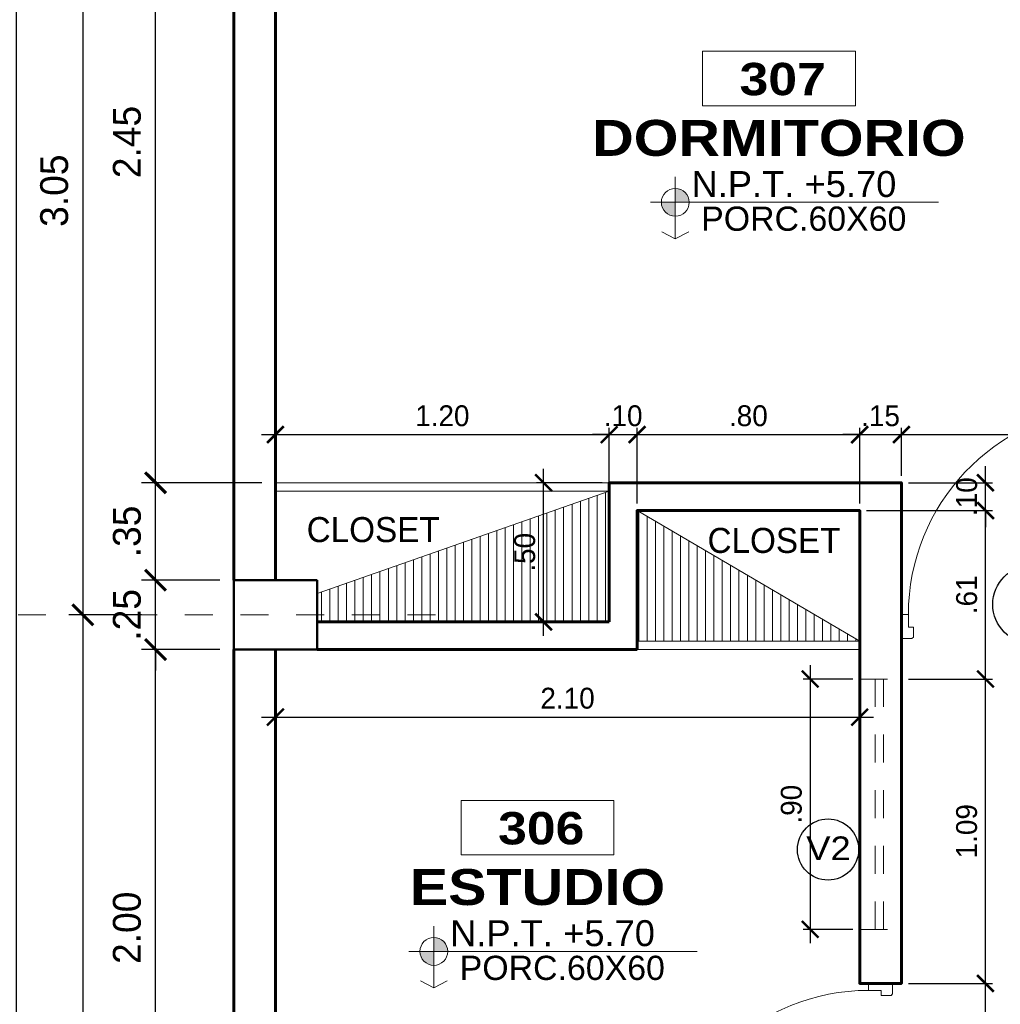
# Model space of a CAD drawing. Header units: metres. Extents: x -13 to 533, y -25 to 219.
# Tile 51 of 99: x 46.27 to 49.79, y 8.22 to 11.76. Entities that reach past the tile are written whole.
import ezdxf
from ezdxf.enums import TextEntityAlignment as Align

# ---------------------------------------------------------------- set-up
doc = ezdxf.new("R2010")
doc.units = ezdxf.units.M
doc.linetypes.add('DASHDOT', pattern=[1, 0.5, -0.25, 0, -0.25])
doc.linetypes.add('HIDDEN', pattern=[0.375, 0.25, -0.125])
for name, color, linetype, lineweight in [('COLUMNAS', 5, 'Continuous', 80), ('COTAS', 4, 'Continuous', 13), ('EJES', 251, 'Continuous', 20), ('NPT', 255, 'Continuous', 13), ('Pluma 0.2', 252, 'Continuous', 20), ('PLUMA 0.8', 1, 'Continuous', 60), ('TEXTO', 14, 'Continuous', 40), ('Textos', 7, 'Continuous', 0), ('VANOS', 254, 'Continuous', 20)]:
    doc.layers.add(name, color=color, linetype=linetype, lineweight=lineweight)
doc.layers.add('PLUMA 0.05', color=7, linetype='Continuous', lineweight=5, true_color=0x9c9c9c)
doc.styles.add('ARIAL', font='arial.ttf', dxfattribs={"width": 0.95})
doc.styles.add('ARIAL BLACK', font='txt', dxfattribs={"height": 0.1})
doc.styles.add('STYLE1', font='arial.ttf', dxfattribs={"height": 0.3})
doc.styles.add('TEXTOCENT', font='GOTHIC.TTF')
doc.dimstyles.new('PLANTA50', dxfattribs={"dimscale": 0.5, "dimtxt": 0.2, "dimasz": 0.15, "dimexe": 0.1, "dimexo": 0.1, "dimgap": 0.1, "dimtad": 2, "dimzin": 7, "dimdsep": 46, "dimtxsty": 'TEXTOCENT', "dimblk": 'ARCHTICK', "dimcen": 0.2, "dimdle": 0.1, "dimclrd": 8, "dimclre": 8, "dimclrt": 256, "dimaunit": 1, "dimadec": 0, "dimazin": 0, "dimtfac": 1, "dimtix": 1, "dimtmove": 2, "dimatfit": 3, "dimldrblk": 'ARCHTICK', "dimfxl": 1, "dimtolj": 1, "dimtzin": 0, "dimarcsym": 0})
pattern_1 = [(90, (-313.127206, -84.78346), (-0.03, 2e-17), [])]

# ---------------------------------------------------------------- blocks, each defined once
blk = doc.blocks.new('A$C387263C3')
at = {"layer": 'PLUMA 0.05', "lineweight": 9}
blk.add_arc((0.0378, 0.108), 0.9309, 0, 86.6744, dxfattribs=at)
at = {"layer": 'Pluma 0.2', "lineweight": 9}
for p, q in [((0.0216, 1.018), (0.0123, 1.0203)), ((0.0216, 1.018), (0.0123, 1.0203)), ((0.0216, 0.9835), (0.0216, 1.018)), ((0.0216, 0.9835), (0.0216, 1.018)), ((0.0334, 1.027), (0.0378, 1.027)), ((0.0334, 1.027), (0.0378, 1.027)), ((0.0918, 1.0373), (0.0378, 1.0373)), ((0.0378, 1.0373), (0.0918, 1.0373)), ((0.0378, 0.9705), (0.0378, 1.0373)), ((0.0918, 1.0373), (0.0378, 1.0373)), ((0.0378, 1.0373), (0.0918, 1.0373)), ((0.0378, 0.9705), (0.0378, 1.0373)), ((0.0918, 0.9362), (0.0918, 1.0373)), ((0.0918, 0.9362), (0.0918, 1.0373)), ((0.0962, 1.027), (0.0918, 1.027)), ((0.0962, 1.027), (0.0918, 1.027)), ((0.108, 1.018), (0.1192, 1.0203)), ((0.108, 1.018), (0.1192, 1.0203)), ((0.108, 0.9835), (0.108, 1.018)), ((0.108, 0.9835), (0.108, 1.018)), ((0.0005, 0.997), (0.0005, 1.0044)), ((0.0005, 1.0044), (0.0035, 1.0044)), ((0.0005, 0.997), (0.0005, 1.0044)), ((0.0005, 1.0044), (0.0035, 1.0044)), ((0.0035, 0.997), (0.0005, 0.997)), ((0.0035, 0.997), (0.0005, 0.997)), ((0.0035, 0.9893), (0.0035, 1.0121)), ((0.0035, 0.9893), (0.0035, 1.0121)), ((0.0035, 1.0044), (0.0035, 0.997)), ((0.0035, 1.0044), (0.0035, 0.997)), ((0.0216, 0.9835), (0.0123, 0.9812)), ((0.0216, 0.9835), (0.0123, 0.9812)), ((0.0216, 1.0109), (0.0277, 1.0109)), ((0.0216, 1.0109), (0.0277, 1.0109)), ((0.0216, 0.9906), (0.0277, 0.9906)), ((0.0216, 0.9906), (0.0277, 0.9906)), ((0.0277, 0.9906), (0.0277, 1.0109)), ((0.0277, 0.9906), (0.0277, 1.0109)), ((0.0334, 0.9744), (0.0378, 0.9744)), ((0.0334, 0.9744), (0.0378, 0.9744)), ((0.0962, 0.9744), (0.0918, 0.9744)), ((0.0962, 0.9744), (0.0918, 0.9744)), ((0.108, 1.0109), (0.1019, 1.0109)), ((0.1019, 0.9906), (0.1019, 1.0109)), ((0.108, 1.0109), (0.1019, 1.0109)), ((0.1019, 0.9906), (0.1019, 1.0109)), ((0.108, 0.9906), (0.1019, 0.9906)), ((0.108, 0.9906), (0.1019, 0.9906)), ((0.108, 0.9835), (0.1192, 0.9812)), ((0.108, 0.9835), (0.1192, 0.9812)), ((0.128, 0.9893), (0.128, 1.0121)), ((0.128, 0.9893), (0.128, 1.0121)), ((0.0706, 0.9705), (0.0378, 0.9705)), ((0.0706, 0.9705), (0.0378, 0.9705)), ((0.0447, 0.9683), (0.0378, 0.9683)), ((0.0447, 0.9683), (0.0378, 0.9683)), ((0.0447, 0.9614), (0.0447, 0.9683)), ((0.0447, 0.9614), (0.0447, 0.9683)), ((0.0468, 0.9683), (0.0684, 0.9683)), ((0.0684, 0.9683), (0.0468, 0.9683)), ((0.0468, 0.5394), (0.0468, 0.9683)), ((0.0468, 0.514), (0.0468, 0.9683)), ((0.0468, 0.9683), (0.0684, 0.9683)), ((0.0684, 0.9683), (0.0468, 0.9683)), ((0.0468, 0.5394), (0.0468, 0.9683)), ((0.0468, 0.514), (0.0468, 0.9683)), ((0.0684, 0.9293), (0.0676, 0.9285)), ((0.0684, 0.9293), (0.0676, 0.9285)), ((0.0684, 0.9276), (0.0676, 0.9285)), ((0.0684, 0.9276), (0.0676, 0.9285)), ((0.0684, 0.9293), (0.0684, 0.9683)), ((0.0684, 0.9293), (0.0684, 0.9683)), ((0.0706, 0.9293), (0.0706, 0.9705)), ((0.0706, 0.9293), (0.0706, 0.9705)), ((0.0849, 0.9293), (0.0706, 0.9293)), ((0.0849, 0.9293), (0.0706, 0.9293)), ((0.0754, 0.2225), (0.0754, 0.9293)), ((0.0754, 0.2225), (0.0754, 0.9293)), ((0.0818, 0.2225), (0.0818, 0.9293)), ((0.0818, 0.2225), (0.0818, 0.9293)), ((0.0849, 0.9293), (0.0918, 0.9362)), ((0.0849, 0.9293), (0.0918, 0.9362)), ((0.0882, 0.2193), (0.0882, 0.9325)), ((0.0882, 0.2193), (0.0882, 0.9325)), ((0.09, 0.2174), (0.09, 0.9344)), ((0.09, 0.2174), (0.09, 0.9344)), ((0.0918, 0.2156), (0.0918, 0.9362)), ((0.0918, 0.2156), (0.0918, 0.9362)), ((0.0684, 0.5394), (0.0684, 0.9276)), ((0.0684, 0.514), (0.0684, 0.9276)), ((0.0684, 0.5394), (0.0684, 0.9276)), ((0.0684, 0.514), (0.0684, 0.9276)), ((0.0468, 0.5394), (0.0468, 0.1835)), ((0.0468, 0.5394), (0.0468, 0.1835)), ((0.0684, 0.5394), (0.0684, 0.2242)), ((0.0684, 0.5394), (0.0684, 0.2242)), ((0.0468, 0.514), (0.0468, 0.1835)), ((0.0468, 0.514), (0.0468, 0.1835)), ((0.0684, 0.514), (0.0684, 0.2242)), ((0.0684, 0.514), (0.0684, 0.2242)), ((0.0684, 0.2242), (0.0676, 0.2233)), ((0.0684, 0.2242), (0.0676, 0.2233)), ((0.0684, 0.2225), (0.0676, 0.2233)), ((0.0684, 0.2225), (0.0676, 0.2233)), ((0.0684, 0.2225), (0.0684, 0.1835)), ((0.0684, 0.2225), (0.0684, 0.1835)), ((0.0706, 0.2225), (0.0706, 0.1813)), ((0.0849, 0.2225), (0.0706, 0.2225)), ((0.0706, 0.2225), (0.0706, 0.1813)), ((0.0849, 0.2225), (0.0706, 0.2225)), ((0.0849, 0.2225), (0.0918, 0.2156)), ((0.0849, 0.2225), (0.0918, 0.2156)), ((0.0447, 0.1835), (0.0378, 0.1835)), ((0.0447, 0.1835), (0.0378, 0.1835)), ((0.0378, 0.1813), (0.0378, 0.1145)), ((0.0706, 0.1813), (0.0378, 0.1813)), ((0.0378, 0.1813), (0.0378, 0.1145)), ((0.0706, 0.1813), (0.0378, 0.1813)), ((0.0447, 0.1904), (0.0447, 0.1835)), ((0.0447, 0.1904), (0.0447, 0.1835)), ((0.0468, 0.1835), (0.0684, 0.1835)), ((0.0684, 0.1835), (0.0468, 0.1835)), ((0.0468, 0.1835), (0.0684, 0.1835)), ((0.0684, 0.1835), (0.0468, 0.1835)), ((0.0918, 0.2156), (0.0918, 0.1145)), ((0.0918, 0.2156), (0.0918, 0.1145)), ((0, 0), (0, 0.108)), ((0, 0.108), (0.0313, 0.108)), ((0, 0), (0, 0.108)), ((0, 0.108), (0.0313, 0.108)), ((0.0313, 0.0518), (0.0313, 0.108)), ((0.0313, 0.0518), (0.0313, 0.108)), ((0.0335, 0.054), (0.0335, 0.108)), ((0.0335, 0.108), (0.0356, 0.108)), ((0.0335, 0.054), (0.0335, 0.108)), ((0.0335, 0.108), (0.0356, 0.108)), ((0.0356, 0.054), (0.0356, 0.108)), ((0.0356, 0.054), (0.0356, 0.108)), ((0.0918, 0.1145), (0.0378, 0.1145)), ((0.0378, 0.1145), (0.0918, 0.1145)), ((0.0918, 0.1145), (0.0378, 0.1145)), ((0.0378, 0.1145), (0.0918, 0.1145)), ((0.0378, 0.1102), (0.0378, 0.1123)), ((0.0918, 0.1123), (0.0378, 0.1123)), ((0.0378, 0.1102), (0.0378, 0.1123)), ((0.0918, 0.1123), (0.0378, 0.1123)), ((0.0378, 0.1102), (0.0918, 0.1102)), ((0.0378, 0.1102), (0.0918, 0.1102)), ((0.0918, 0.1123), (0.0918, 0.1102)), ((0.0918, 0.1123), (0.0918, 0.1102)), ((0.9687, 0.0518), (0.9687, 0.108)), ((1, 0.108), (0.9687, 0.108)), ((0.9687, 0.0518), (0.9687, 0.108)), ((1, 0.108), (0.9687, 0.108)), ((1, 0), (1, 0.108)), ((1, 0), (1, 0.108)), ((0.0313, 0.0518), (0.054, 0.0518)), ((0.0313, 0.0518), (0.054, 0.0518)), ((0.0356, 0.054), (0.0335, 0.054)), ((0.0356, 0.054), (0.0335, 0.054)), ((0.054, 0.0069), (0.054, 0.0518)), ((0.054, 0.0069), (0.054, 0.0518)), ((0.9687, 0.0518), (0.946, 0.0518)), ((0.946, 0.0069), (0.946, 0.0518)), ((0.9687, 0.0518), (0.946, 0.0518)), ((0.946, 0.0069), (0.946, 0.0518)), ((0, 0), (0.0471, 0)), ((0, 0), (0.0471, 0)), ((0.0471, 0), (0.054, 0.0069)), ((0.0471, 0), (0.054, 0.0069)), ((0.9529, 0), (0.946, 0.0069)), ((0.9529, 0), (0.946, 0.0069)), ((1, 0), (0.9529, 0)), ((1, 0), (0.9529, 0))]:
    blk.add_line(p, q, dxfattribs=at)
for centre, major_axis, ratio, start_param, end_param in [((0.0116, 1.0121), (0.00575, 0.00575), 1, 0.703792, 2.356194), ((0.0116, 1.0121), (0.00575, 0.00575), 1, 0.703792, 2.356194), ((0.0078, 1.0271), (0.0182, 0.0182), 1, -1.468973, -0.787147), ((0.0078, 1.0271), (0.0182, 0.0182), 1, -1.468973, -0.787147), ((0.1218, 1.0271), (0.0182, -0.0182), 1, 3.92874, 4.610566), ((0.1218, 1.0271), (0.0182, -0.0182), 1, 3.92874, 4.610566), ((0.1198, 1.0121), (0.00575, 0.00575), 1, -0.785398, 0.867005), ((0.1198, 1.0121), (0.00575, 0.00575), 1, -0.785398, 0.867005), ((0.0116, 0.9893), (0.00575, -0.00575), 1, 3.926991, 5.579394), ((0.0116, 0.9893), (0.00575, -0.00575), 1, 3.926991, 5.579394), ((0.0078, 0.9744), (0.0182, -0.0182), 1, 0.787147, 1.468973), ((0.0078, 0.9744), (0.0182, -0.0182), 1, 0.787147, 1.468973), ((0.1218, 0.9744), (0.0182, 0.0182), 1, 1.672619, 2.354445), ((0.1218, 0.9744), (0.0182, 0.0182), 1, 1.672619, 2.354445), ((0.1198, 0.9893), (0.00575, -0.00575), 1, 5.41618, 7.068584), ((0.1198, 0.9893), (0.00575, -0.00575), 1, 5.41618, 7.068584), ((0.0447, 0.9683), (0.00485, -0.00485), 1, 3.926991, 5.497787), ((0.0447, 0.9683), (0.00485, -0.00485), 1, 3.926991, 5.497787), ((0.0447, 0.1835), (0.00485, 0.00485), 1, 0.785398, 2.356194), ((0.0447, 0.1835), (0.00485, 0.00485), 1, 0.785398, 2.356194), ((0.0356, 0.1102), (0.00153, 0.00153), 0.999998, 2.531896, 8.815081), ((0.0356, 0.1102), (0.00153, 0.00153), 0.999998, 2.531896, 8.815081)]:
    blk.add_ellipse(centre, major_axis=major_axis, ratio=ratio, start_param=start_param, end_param=end_param, dxfattribs=at)
blk = doc.blocks.new('_ARCHTICK')
at = {"color": 0, "linetype": 'ByBlock', "const_width": 0.15}
blk.add_lwpolyline([(-0.5, -0.5), (0.5, 0.5)], dxfattribs=at)
blk = doc.blocks.new('*D400')
at = {"layer": 'COTAS', "color": 8, "lineweight": -2, "transparency": 16777216}
for p, q in [((46.2553, 20.05), (46.2553, -0.05)), ((46.9871, 20), (46.2053, 20)), ((46.9371, 0), (46.2053, 0))]:
    blk.add_line(p, q, dxfattribs=at)
at = {"layer": 'Defpoints', "color": 0, "lineweight": 5, "transparency": 16777216}
for p in [(47.0371, 20), (46.2553, 0), (46.9871, 0)]:
    blk.add_point(p, dxfattribs=at)
at = {"layer": 'COTAS', "color": 8, "lineweight": -2, "transparency": 16777216, "xscale": 0.075, "yscale": 0.075, "zscale": 0.075}
for p, rotation in [((46.2553, 20), 90), ((46.2553, 0), 270)]:
    blk.add_blockref('_ARCHTICK', p, dxfattribs=dict(at, rotation=rotation))
at = {"layer": 'COTAS', "transparency": 16777216, "insert": (46.1527, 10), "char_height": 0.1, "attachment_point": 5, "rotation": 90, "style": 'TEXTOCENT'}
blk.add_mtext('\\A1;20.00', dxfattribs=at)
blk = doc.blocks.new('A$C7ABB6997')
at = {"layer": 'EJES', "color": 250, "linetype": 'DASHDOT', "ltscale": 0.01}
blk.add_line((0.22, 0.6), (0.22, 2.75), dxfattribs=at)
at = {"layer": 'EJES', "color": 250, "lineweight": 40}
blk.add_circle((0.22, 2.97), 0.22, dxfattribs=at)
blk = doc.blocks.new('*D407')
at = {"layer": 'COTAS', "color": 8, "lineweight": -2, "transparency": 16777216}
for p, q in [((46.7563, 9.75), (46.7563, 9.825)), ((46.9871, 9.75), (46.7063, 9.75)), ((46.7563, 9.5), (46.7563, 9.75)), ((46.9871, 9.5), (46.7063, 9.5)), ((46.7563, 9.5), (46.7563, 9.425))]:
    blk.add_line(p, q, dxfattribs=at)
at = {"layer": 'Defpoints', "color": 0, "lineweight": 5, "transparency": 16777216}
for p in [(46.7563, 9.75), (47.0371, 9.75), (47.0371, 9.5)]:
    blk.add_point(p, dxfattribs=at)
at = {"layer": 'COTAS', "color": 8, "lineweight": -2, "transparency": 16777216, "xscale": 0.075, "yscale": 0.075, "zscale": 0.075}
for p, rotation in [((46.7563, 9.75), 270), ((46.7563, 9.5), 90)]:
    blk.add_blockref('_ARCHTICK', p, dxfattribs=dict(at, rotation=rotation))
at = {"layer": 'COTAS', "transparency": 16777216, "insert": (46.6538, 9.625), "char_height": 0.1, "attachment_point": 5, "rotation": 90, "style": 'TEXTOCENT'}
blk.add_mtext('\\A1;.25', dxfattribs=at)
blk = doc.blocks.new('*D408')
at = {"layer": 'COTAS', "color": 8, "lineweight": -2, "transparency": 16777216}
for p, q in [((46.7563, 10.05), (46.7563, 12.6)), ((46.9871, 12.55), (46.7063, 12.55)), ((47.1385, 10.1), (46.7063, 10.1))]:
    blk.add_line(p, q, dxfattribs=at)
at = {"layer": 'Defpoints', "color": 0, "lineweight": 5, "transparency": 16777216}
for p in [(46.7563, 12.55), (47.0371, 12.55), (47.1885, 10.1)]:
    blk.add_point(p, dxfattribs=at)
at = {"layer": 'COTAS', "color": 8, "lineweight": -2, "transparency": 16777216, "xscale": 0.075, "yscale": 0.075, "zscale": 0.075}
for p, rotation in [((46.7563, 12.55), 90), ((46.7563, 10.1), 270)]:
    blk.add_blockref('_ARCHTICK', p, dxfattribs=dict(at, rotation=rotation))
at = {"layer": 'COTAS', "transparency": 16777216, "insert": (46.6538, 11.325), "char_height": 0.1, "attachment_point": 5, "rotation": 90, "style": 'TEXTOCENT'}
blk.add_mtext('\\A1;2.45', dxfattribs=at)
blk = doc.blocks.new('*D416')
at = {"layer": 'COTAS', "color": 8, "lineweight": -2, "transparency": 16777216}
for p, q in [((46.495, 12.725), (46.495, 9.575)), ((46.7063, 12.675), (46.445, 12.675)), ((46.7063, 9.625), (46.445, 9.625))]:
    blk.add_line(p, q, dxfattribs=at)
at = {"layer": 'Defpoints', "color": 0, "lineweight": 5, "transparency": 16777216}
for p in [(46.7563, 12.675), (46.495, 9.625), (46.7563, 9.625)]:
    blk.add_point(p, dxfattribs=at)
at = {"layer": 'COTAS', "color": 8, "lineweight": -2, "transparency": 16777216, "xscale": 0.075, "yscale": 0.075, "zscale": 0.075}
for p, rotation in [((46.495, 12.675), 90), ((46.495, 9.625), 270)]:
    blk.add_blockref('_ARCHTICK', p, dxfattribs=dict(at, rotation=rotation))
at = {"layer": 'COTAS', "transparency": 16777216, "insert": (46.3925, 11.15), "char_height": 0.1, "attachment_point": 5, "rotation": 90, "style": 'TEXTOCENT'}
blk.add_mtext('\\A1;3.05', dxfattribs=at)
blk = doc.blocks.new('*D423')
at = {"layer": 'COTAS', "color": 8, "lineweight": -2, "transparency": 16777216}
for p, q in [((46.495, 9.675), (46.495, 6.325)), ((46.7063, 9.625), (46.445, 9.625)), ((46.7063, 6.375), (46.445, 6.375))]:
    blk.add_line(p, q, dxfattribs=at)
at = {"layer": 'Defpoints', "color": 0, "lineweight": 5, "transparency": 16777216}
for p in [(46.7563, 9.625), (46.495, 6.375), (46.7563, 6.375)]:
    blk.add_point(p, dxfattribs=at)
at = {"layer": 'COTAS', "color": 8, "lineweight": -2, "transparency": 16777216, "xscale": 0.075, "yscale": 0.075, "zscale": 0.075}
for p, rotation in [((46.495, 9.625), 90), ((46.495, 6.375), 270)]:
    blk.add_blockref('_ARCHTICK', p, dxfattribs=dict(at, rotation=rotation))
at = {"layer": 'COTAS', "transparency": 16777216, "insert": (46.3925, 8), "char_height": 0.1, "attachment_point": 5, "rotation": 90, "style": 'TEXTOCENT'}
blk.add_mtext('\\A1;3.25', dxfattribs=at)
blk = doc.blocks.new('*D426')
at = {"layer": 'COTAS', "color": 8, "lineweight": -2, "transparency": 16777216}
for p, q in [((46.7563, 9.7), (46.7563, 10.15)), ((47.1385, 10.1), (46.7063, 10.1)), ((46.9871, 9.75), (46.7063, 9.75))]:
    blk.add_line(p, q, dxfattribs=at)
at = {"layer": 'Defpoints', "color": 0, "lineweight": 5, "transparency": 16777216}
for p in [(46.7563, 10.1), (47.1885, 10.1), (47.0371, 9.75)]:
    blk.add_point(p, dxfattribs=at)
at = {"layer": 'COTAS', "color": 8, "lineweight": -2, "transparency": 16777216, "xscale": 0.075, "yscale": 0.075, "zscale": 0.075}
for p, rotation in [((46.7563, 10.1), 90), ((46.7563, 9.75), 270)]:
    blk.add_blockref('_ARCHTICK', p, dxfattribs=dict(at, rotation=rotation))
at = {"layer": 'COTAS', "transparency": 16777216, "insert": (46.6538, 9.925), "char_height": 0.1, "attachment_point": 5, "rotation": 90, "style": 'TEXTOCENT'}
blk.add_mtext('\\A1;.35', dxfattribs=at)
blk = doc.blocks.new('rtyjety')
at = {"layer": 'NPT', "lineweight": 20, "extrusion": (-1.47885e-11, -2.65303e-07, 1)}
h = blk.add_hatch(color=256, dxfattribs=at)
h.paths.add_polyline_path([(-24.4202, -23.5312), (-24.4202, -23.6249), (-24.3264, -23.6249, 0.414214)])
h.paths.add_polyline_path([(-24.4202, -23.6249), (-24.5139, -23.6249, 0.414214), (-24.4202, -23.7187)])
at = {"layer": 'NPT', "lineweight": 20, "extrusion": (-1.2658e-11, -2.65304e-07, 1)}
for p, q in [((-24.4202, -23.4537, 0), (-24.4202, -23.8712, 0)), ((-24.5882, -23.6249, 0), (-22.6454, -23.6249, 0)), ((-24.4202, -23.8712, 0), (-24.5106, -23.8231, 0)), ((-24.4202, -23.8712, 0), (-24.3297, -23.8231, 0))]:
    blk.add_line(p, q, dxfattribs=at)
blk.add_circle((-24.4202, -23.6249, 0), 0.0938, dxfattribs=at)
blk = doc.blocks.new('NOMBRES AMBIENTES DIFER 1')
at = {"layer": 'Textos', "color": 8}
blk.add_lwpolyline([(0.2431, 1.3421), (1.6002, 1.3421), (1.6002, 0.8577), (0.2431, 0.8577)], close=True, dxfattribs=at)
at = {"layer": 'NPT', "extrusion": (1.2658e-11, 2.65304e-07, 1), "xscale": 1.318472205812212, "yscale": 1.318472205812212, "zscale": 1.318472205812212, "rotation": 359.9999999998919}
blk.add_blockref('rtyjety', (32.1973, 31.148, 0), dxfattribs=at)
at = {"layer": 'Textos', "color": 30, "style": 'STYLE1'}
blk.add_text('N.P.T.', height=0.23073, rotation=360, dxfattribs=at).set_placement((0.1446, 0.0462))
at = {"layer": 'Textos', "color": 8, "style": 'ARIAL BLACK'}
blk.add_attdef('B-300', text='', height=0.2873, rotation=360, dxfattribs=at).set_placement((0.9542, 0.9513), align=Align.CENTER)
at = {"layer": 'Textos', "style": 'ARIAL BLACK'}
blk.add_attdef('NOMBRE', text='', height=0.3193, rotation=360, dxfattribs=at).set_placement((1.0124, 0.4133), align=Align.CENTER)
at = {"layer": 'Textos', "color": 30, "style": 'STYLE1'}
blk.add_attdef('0.00', (1.1488, 0.0464), '', height=0.2307, rotation=360, dxfattribs=at)
at = {"layer": 'Textos', "color": 35, "style": 'STYLE1'}
for tag, p in [('PISO:', (0.186, -0.4679)), ('SERIE', (0.1607, -0.763)), ('COLOR', (0.119, -1.0932))]:
    blk.add_attdef(tag, p, '', height=0.2154, rotation=360, dxfattribs=at)
blk = doc.blocks.new('*D490')
at = {"layer": 'COTAS', "color": 8, "lineweight": -2, "transparency": 16777216}
for p, q in [((46.7563, 7.45), (46.7563, 9.55)), ((46.9871, 9.5), (46.7063, 9.5)), ((47.1371, 7.5), (46.7063, 7.5))]:
    blk.add_line(p, q, dxfattribs=at)
at = {"layer": 'Defpoints', "color": 0, "lineweight": 5, "transparency": 16777216}
for p in [(46.7563, 9.5), (47.0371, 9.5), (47.1871, 7.5)]:
    blk.add_point(p, dxfattribs=at)
at = {"layer": 'COTAS', "color": 8, "lineweight": -2, "transparency": 16777216, "xscale": 0.075, "yscale": 0.075, "zscale": 0.075}
for p, rotation in [((46.7563, 9.5), 90), ((46.7563, 7.5), 270)]:
    blk.add_blockref('_ARCHTICK', p, dxfattribs=dict(at, rotation=rotation))
at = {"layer": 'COTAS', "transparency": 16777216, "insert": (46.6538, 8.5), "char_height": 0.1, "attachment_point": 5, "rotation": 90, "style": 'TEXTOCENT'}
blk.add_mtext('\\A1;2.00', dxfattribs=at)
blk = doc.blocks.new('*D504')
at = {"layer": 'COTAS', "color": 251, "linetype": 'Continuous', "lineweight": -2, "transparency": 16777216}
for p, q in [((49.7386, 7.45), (49.7386, 8.35)), ((49.4615, 8.3), (49.7636, 8.3)), ((49.4615, 7.5), (49.7636, 7.5))]:
    blk.add_line(p, q, dxfattribs=at)
at = {"layer": 'Defpoints', "color": 0, "linetype": 'Continuous', "lineweight": 5, "transparency": 16777216}
for p in [(49.4365, 8.3), (49.7386, 8.3), (49.4365, 7.5)]:
    blk.add_point(p, dxfattribs=at)
at = {"layer": 'COTAS', "color": 251, "linetype": 'Continuous', "lineweight": -2, "transparency": 16777216, "xscale": 0.06, "yscale": 0.06, "zscale": 0.06}
for p, rotation in [((49.7386, 8.3), 90), ((49.7386, 7.5), 270)]:
    blk.add_blockref('_ARCHTICK', p, dxfattribs=dict(at, rotation=rotation))
at = {"layer": 'COTAS', "color": 2, "linetype": 'Continuous', "lineweight": 5, "transparency": 16777216, "insert": (49.6711, 7.9), "char_height": 0.075, "attachment_point": 5, "rotation": 90}
blk.add_mtext('\\A1;.80', dxfattribs=at)
blk = doc.blocks.new('*D505')
at = {"layer": 'COTAS', "color": 251, "linetype": 'Continuous', "lineweight": -2, "transparency": 16777216}
for p, q in [((49.7386, 8.25), (49.7386, 9.4444)), ((49.4615, 9.3944), (49.7636, 9.3944)), ((49.4615, 8.3), (49.7636, 8.3))]:
    blk.add_line(p, q, dxfattribs=at)
at = {"layer": 'Defpoints', "color": 0, "linetype": 'Continuous', "lineweight": 5, "transparency": 16777216}
for p in [(49.4365, 9.3944), (49.7386, 9.3944), (49.4365, 8.3)]:
    blk.add_point(p, dxfattribs=at)
at = {"layer": 'COTAS', "color": 251, "linetype": 'Continuous', "lineweight": -2, "transparency": 16777216, "xscale": 0.06, "yscale": 0.06, "zscale": 0.06}
for p, rotation in [((49.7386, 9.3944), 90), ((49.7386, 8.3), 270)]:
    blk.add_blockref('_ARCHTICK', p, dxfattribs=dict(at, rotation=rotation))
at = {"layer": 'COTAS', "color": 2, "linetype": 'Continuous', "lineweight": 5, "transparency": 16777216, "insert": (49.6711, 8.8472), "char_height": 0.075, "attachment_point": 5, "rotation": 90}
blk.add_mtext('\\A1;1.09', dxfattribs=at)
blk = doc.blocks.new('*D506')
at = {"layer": 'COTAS', "color": 251, "linetype": 'Continuous', "lineweight": -2, "transparency": 16777216}
for p, q in [((49.7386, 9.3444), (49.7386, 10.05)), ((49.3115, 10), (49.7636, 10)), ((49.4615, 9.3944), (49.7636, 9.3944))]:
    blk.add_line(p, q, dxfattribs=at)
at = {"layer": 'Defpoints', "color": 0, "linetype": 'Continuous', "lineweight": 5, "transparency": 16777216}
for p in [(49.2865, 10), (49.7386, 10), (49.4365, 9.3944)]:
    blk.add_point(p, dxfattribs=at)
at = {"layer": 'COTAS', "color": 251, "linetype": 'Continuous', "lineweight": -2, "transparency": 16777216, "xscale": 0.06, "yscale": 0.06, "zscale": 0.06}
for p, rotation in [((49.7386, 10), 90), ((49.7386, 9.3944), 270)]:
    blk.add_blockref('_ARCHTICK', p, dxfattribs=dict(at, rotation=rotation))
at = {"layer": 'COTAS', "color": 2, "linetype": 'Continuous', "lineweight": 5, "transparency": 16777216, "insert": (49.6711, 9.6972), "char_height": 0.075, "attachment_point": 5, "rotation": 90}
blk.add_mtext('\\A1;.61', dxfattribs=at)
blk = doc.blocks.new('*D507')
at = {"layer": 'COTAS', "color": 251, "linetype": 'Continuous', "lineweight": -2, "transparency": 16777216}
for p, q in [((49.7386, 10.1), (49.7386, 10.16)), ((49.4615, 10.1), (49.7636, 10.1)), ((49.7386, 10), (49.7386, 10.1)), ((49.3115, 10), (49.7636, 10)), ((49.7386, 10), (49.7386, 9.94))]:
    blk.add_line(p, q, dxfattribs=at)
at = {"layer": 'Defpoints', "color": 0, "linetype": 'Continuous', "lineweight": 5, "transparency": 16777216}
for p in [(49.4365, 10.1), (49.7386, 10.1), (49.2865, 10)]:
    blk.add_point(p, dxfattribs=at)
at = {"layer": 'COTAS', "color": 251, "linetype": 'Continuous', "lineweight": -2, "transparency": 16777216, "xscale": 0.06, "yscale": 0.06, "zscale": 0.06}
for p, rotation in [((49.7386, 10.1), 270), ((49.7386, 10), 90)]:
    blk.add_blockref('_ARCHTICK', p, dxfattribs=dict(at, rotation=rotation))
at = {"layer": 'COTAS', "color": 2, "linetype": 'Continuous', "lineweight": 5, "transparency": 16777216, "insert": (49.6711, 10.05), "char_height": 0.075, "attachment_point": 5, "rotation": 90}
blk.add_mtext('\\A1;.10', dxfattribs=at)
blk = doc.blocks.new('*D508')
at = {"layer": 'COTAS', "color": 251, "linetype": 'Continuous', "lineweight": -2, "transparency": 16777216}
for p, q in [((47.1371, 10.2729), (48.4365, 10.2729)), ((47.1871, 9.775), (47.1871, 10.2979)), ((48.3865, 9.875), (48.3865, 10.2979))]:
    blk.add_line(p, q, dxfattribs=at)
at = {"layer": 'Defpoints', "color": 0, "linetype": 'Continuous', "lineweight": 5, "transparency": 16777216}
for p in [(48.3865, 10.2729), (48.3865, 9.85), (47.1871, 9.75)]:
    blk.add_point(p, dxfattribs=at)
at = {"layer": 'COTAS', "color": 251, "linetype": 'Continuous', "lineweight": -2, "transparency": 16777216, "xscale": 0.06, "yscale": 0.06, "zscale": 0.06, "rotation": 180}
blk.add_blockref('_ARCHTICK', (47.1871, 10.2729), dxfattribs=at)
at = {"layer": 'COTAS', "color": 251, "linetype": 'Continuous', "lineweight": -2, "transparency": 16777216, "xscale": 0.06, "yscale": 0.06, "zscale": 0.06}
blk.add_blockref('_ARCHTICK', (48.3865, 10.2729), dxfattribs=at)
at = {"layer": 'COTAS', "color": 2, "linetype": 'Continuous', "lineweight": 5, "transparency": 16777216, "insert": (47.7868, 10.3404), "char_height": 0.075, "attachment_point": 5}
blk.add_mtext('\\A1;1.20', dxfattribs=at)
blk = doc.blocks.new('*D509')
at = {"layer": 'COTAS', "color": 251, "linetype": 'Continuous', "lineweight": -2, "transparency": 16777216}
for p, q in [((48.3865, 10.2729), (48.3265, 10.2729)), ((48.3865, 9.875), (48.3865, 10.2979)), ((48.3865, 10.2729), (48.4865, 10.2729)), ((48.4865, 10.025), (48.4865, 10.2979)), ((48.4865, 10.2729), (48.5465, 10.2729))]:
    blk.add_line(p, q, dxfattribs=at)
at = {"layer": 'Defpoints', "color": 0, "linetype": 'Continuous', "lineweight": 5, "transparency": 16777216}
for p in [(48.4865, 10.2729), (48.4865, 10), (48.3865, 9.85)]:
    blk.add_point(p, dxfattribs=at)
at = {"layer": 'COTAS', "color": 251, "linetype": 'Continuous', "lineweight": -2, "transparency": 16777216, "xscale": 0.06, "yscale": 0.06, "zscale": 0.06}
blk.add_blockref('_ARCHTICK', (48.3865, 10.2729), dxfattribs=at)
at = {"layer": 'COTAS', "color": 251, "linetype": 'Continuous', "lineweight": -2, "transparency": 16777216, "xscale": 0.06, "yscale": 0.06, "zscale": 0.06, "rotation": 180}
blk.add_blockref('_ARCHTICK', (48.4865, 10.2729), dxfattribs=at)
at = {"layer": 'COTAS', "color": 2, "linetype": 'Continuous', "lineweight": 5, "transparency": 16777216, "insert": (48.4365, 10.3404), "char_height": 0.075, "attachment_point": 5}
blk.add_mtext('\\A1;.10', dxfattribs=at)
blk = doc.blocks.new('*D510')
at = {"layer": 'COTAS', "color": 251, "linetype": 'Continuous', "lineweight": -2, "transparency": 16777216}
for p, q in [((48.4365, 10.2729), (49.3365, 10.2729)), ((48.4865, 10.025), (48.4865, 10.2979)), ((49.2865, 10.025), (49.2865, 10.2979))]:
    blk.add_line(p, q, dxfattribs=at)
at = {"layer": 'Defpoints', "color": 0, "linetype": 'Continuous', "lineweight": 5, "transparency": 16777216}
for p in [(49.2865, 10.2729), (48.4865, 10), (49.2865, 10)]:
    blk.add_point(p, dxfattribs=at)
at = {"layer": 'COTAS', "color": 251, "linetype": 'Continuous', "lineweight": -2, "transparency": 16777216, "xscale": 0.06, "yscale": 0.06, "zscale": 0.06, "rotation": 180}
blk.add_blockref('_ARCHTICK', (48.4865, 10.2729), dxfattribs=at)
at = {"layer": 'COTAS', "color": 251, "linetype": 'Continuous', "lineweight": -2, "transparency": 16777216, "xscale": 0.06, "yscale": 0.06, "zscale": 0.06}
blk.add_blockref('_ARCHTICK', (49.2865, 10.2729), dxfattribs=at)
at = {"layer": 'COTAS', "color": 2, "linetype": 'Continuous', "lineweight": 5, "transparency": 16777216, "insert": (48.8865, 10.3404), "char_height": 0.075, "attachment_point": 5}
blk.add_mtext('\\A1;.80', dxfattribs=at)
blk = doc.blocks.new('*D511')
at = {"layer": 'COTAS', "color": 251, "linetype": 'Continuous', "lineweight": -2, "transparency": 16777216}
for p, q in [((49.2865, 10.2729), (49.2265, 10.2729)), ((49.2865, 10.025), (49.2865, 10.2979)), ((49.2865, 10.2729), (49.4365, 10.2729)), ((49.4365, 10.125), (49.4365, 10.2979)), ((49.4365, 10.2729), (49.4965, 10.2729))]:
    blk.add_line(p, q, dxfattribs=at)
at = {"layer": 'Defpoints', "color": 0, "linetype": 'Continuous', "lineweight": 5, "transparency": 16777216}
for p in [(49.4365, 10.2729), (49.4365, 10.1), (49.2865, 10)]:
    blk.add_point(p, dxfattribs=at)
at = {"layer": 'COTAS', "color": 251, "linetype": 'Continuous', "lineweight": -2, "transparency": 16777216, "xscale": 0.06, "yscale": 0.06, "zscale": 0.06}
blk.add_blockref('_ARCHTICK', (49.2865, 10.2729), dxfattribs=at)
at = {"layer": 'COTAS', "color": 251, "linetype": 'Continuous', "lineweight": -2, "transparency": 16777216, "xscale": 0.06, "yscale": 0.06, "zscale": 0.06, "rotation": 180}
blk.add_blockref('_ARCHTICK', (49.4365, 10.2729), dxfattribs=at)
at = {"layer": 'COTAS', "color": 2, "linetype": 'Continuous', "lineweight": 5, "transparency": 16777216, "insert": (49.3615, 10.3404), "char_height": 0.075, "attachment_point": 5}
blk.add_mtext('\\A1;.15', dxfattribs=at)
blk = doc.blocks.new('*D512')
at = {"layer": 'COTAS', "color": 251, "linetype": 'Continuous', "lineweight": -2, "transparency": 16777216}
for p, q in [((49.3865, 10.2729), (50.3871, 10.2729)), ((49.4365, 10.125), (49.4365, 10.2979)), ((50.3371, 9.775), (50.3371, 10.2979))]:
    blk.add_line(p, q, dxfattribs=at)
at = {"layer": 'Defpoints', "color": 0, "linetype": 'Continuous', "lineweight": 5, "transparency": 16777216}
for p in [(50.3371, 10.2729), (49.4365, 10.1), (50.3371, 9.75)]:
    blk.add_point(p, dxfattribs=at)
at = {"layer": 'COTAS', "color": 251, "linetype": 'Continuous', "lineweight": -2, "transparency": 16777216, "xscale": 0.06, "yscale": 0.06, "zscale": 0.06, "rotation": 180}
blk.add_blockref('_ARCHTICK', (49.4365, 10.2729), dxfattribs=at)
at = {"layer": 'COTAS', "color": 251, "linetype": 'Continuous', "lineweight": -2, "transparency": 16777216, "xscale": 0.06, "yscale": 0.06, "zscale": 0.06}
blk.add_blockref('_ARCHTICK', (50.3371, 10.2729), dxfattribs=at)
at = {"layer": 'COTAS', "color": 2, "linetype": 'Continuous', "lineweight": 5, "transparency": 16777216, "insert": (49.8868, 10.3404), "char_height": 0.075, "attachment_point": 5}
blk.add_mtext('\\A1;.90', dxfattribs=at)
blk = doc.blocks.new('*D525')
at = {"layer": 'COTAS', "color": 251, "linetype": 'Continuous', "lineweight": -2, "transparency": 16777216}
for p, q in [((48.1506, 9.55), (48.1506, 10.15)), ((48.3615, 10.1), (48.1256, 10.1)), ((48.3615, 9.6), (48.1256, 9.6))]:
    blk.add_line(p, q, dxfattribs=at)
at = {"layer": 'Defpoints', "color": 0, "linetype": 'Continuous', "lineweight": 5, "transparency": 16777216}
for p in [(48.1506, 10.1), (48.3865, 10.1), (48.3865, 9.6)]:
    blk.add_point(p, dxfattribs=at)
at = {"layer": 'COTAS', "color": 251, "linetype": 'Continuous', "lineweight": -2, "transparency": 16777216, "xscale": 0.06, "yscale": 0.06, "zscale": 0.06}
for p, rotation in [((48.1506, 10.1), 90), ((48.1506, 9.6), 270)]:
    blk.add_blockref('_ARCHTICK', p, dxfattribs=dict(at, rotation=rotation))
at = {"layer": 'COTAS', "color": 2, "linetype": 'Continuous', "lineweight": 5, "transparency": 16777216, "insert": (48.0831, 9.85), "char_height": 0.075, "attachment_point": 5, "rotation": 90}
blk.add_mtext('\\A1;.50', dxfattribs=at)
blk = doc.blocks.new('*D526')
at = {"layer": 'COTAS', "color": 251, "linetype": 'Continuous', "lineweight": -2, "transparency": 16777216}
for p, q in [((47.1871, 9.475), (47.1871, 9.2325)), ((49.2865, 9.475), (49.2865, 9.2325)), ((47.1371, 9.2575), (49.3365, 9.2575))]:
    blk.add_line(p, q, dxfattribs=at)
at = {"layer": 'Defpoints', "color": 0, "linetype": 'Continuous', "lineweight": 5, "transparency": 16777216}
for p in [(47.1871, 9.5), (49.2865, 9.5), (49.2865, 9.2575)]:
    blk.add_point(p, dxfattribs=at)
at = {"layer": 'COTAS', "color": 251, "linetype": 'Continuous', "lineweight": -2, "transparency": 16777216, "xscale": 0.06, "yscale": 0.06, "zscale": 0.06, "rotation": 180}
blk.add_blockref('_ARCHTICK', (47.1871, 9.2575), dxfattribs=at)
at = {"layer": 'COTAS', "color": 251, "linetype": 'Continuous', "lineweight": -2, "transparency": 16777216, "xscale": 0.06, "yscale": 0.06, "zscale": 0.06}
blk.add_blockref('_ARCHTICK', (49.2865, 9.2575), dxfattribs=at)
at = {"layer": 'COTAS', "color": 2, "linetype": 'Continuous', "lineweight": 5, "transparency": 16777216, "insert": (48.2368, 9.325), "char_height": 0.075, "attachment_point": 5}
blk.add_mtext('\\A1;2.10', dxfattribs=at)
blk = doc.blocks.new('*D527')
at = {"layer": 'COTAS', "color": 251, "linetype": 'Continuous', "lineweight": -2, "transparency": 16777216}
for p, q in [((49.1087, 9.4444), (49.1087, 8.4444)), ((49.2615, 9.3944), (49.0837, 9.3944)), ((49.2615, 8.4944), (49.0837, 8.4944))]:
    blk.add_line(p, q, dxfattribs=at)
at = {"layer": 'Defpoints', "color": 0, "linetype": 'Continuous', "lineweight": 5, "transparency": 16777216}
for p in [(49.2865, 9.3944), (49.1087, 8.4944), (49.2865, 8.4944)]:
    blk.add_point(p, dxfattribs=at)
at = {"layer": 'COTAS', "color": 251, "linetype": 'Continuous', "lineweight": -2, "transparency": 16777216, "xscale": 0.06, "yscale": 0.06, "zscale": 0.06}
for p, rotation in [((49.1087, 9.3944), 90), ((49.1087, 8.4944), 270)]:
    blk.add_blockref('_ARCHTICK', p, dxfattribs=dict(at, rotation=rotation))
at = {"layer": 'COTAS', "color": 2, "linetype": 'Continuous', "lineweight": 5, "transparency": 16777216, "insert": (49.0412, 8.9444), "char_height": 0.075, "attachment_point": 5, "rotation": 90}
blk.add_mtext('\\A1;.90', dxfattribs=at)

msp = doc.modelspace()

# ---------------------------------------------------------------- hatches: boundary and pattern name
at = {"layer": 'PLUMA 0.05', "linetype": 'Continuous', "lineweight": 5}
h = msp.add_hatch(dxfattribs=at)
h.set_pattern_fill('_USER', color=152, scale=0.03, angle=90, style=0, pattern_type=0)
h.set_pattern_definition(pattern_1)
h.paths.add_polyline_path([(48.3865, 9.6), (48.3865, 10.07), (47.3371, 9.7021), (47.3371, 9.6)])
h = msp.add_hatch(dxfattribs=at)
h.set_pattern_fill('_USER', color=152, scale=0.03, angle=90, style=0, pattern_type=0)
h.set_pattern_definition(pattern_1)
h.paths.add_polyline_path([(49.2865, 9.53), (48.4865, 10), (48.4865, 9.53)])

# ---------------------------------------------------------------- linework, layer by layer
at = {"linetype": 'Continuous'}
for centre, radius in [((49.9051, 9.6625), 0.1404), ((49.1728, 8.7814), 0.11)]:
    msp.add_circle(centre, radius, dxfattribs=at)
at = {"layer": 'COLUMNAS', "linetype": 'Continuous', "lineweight": 50}
msp.add_lwpolyline([(47.3371, 9.75), (47.0371, 9.75), (47.0371, 9.5), (47.3371, 9.5)], close=True, dxfattribs=at)
at = {"layer": 'PLUMA 0.05', "color": 152, "linetype": 'Continuous', "lineweight": 5}
for p, q in [((48.3865, 10.07), (47.3371, 9.7021)), ((49.2865, 9.53), (48.4865, 10))]:
    msp.add_line(p, q, dxfattribs=at)
at = {"layer": 'PLUMA 0.05'}
msp.add_lwpolyline([(47.1885, 9.75), (47.1885, 10.07), (48.3865, 10.07), (48.3865, 9.6), (47.3371, 9.6)], dxfattribs=at)
msp.add_lwpolyline([(49.2865, 10), (48.4865, 10), (48.4865, 9.53), (49.2865, 9.53)], close=True, dxfattribs=at)
at = {"layer": 'Pluma 0.2'}
for p, q in [((48.3865, 10.1), (47.1885, 10.1)), ((49.2865, 9.5), (48.4865, 9.5))]:
    msp.add_line(p, q, dxfattribs=at)
at = {"layer": 'Pluma 0.2', "color": 251, "linetype": 'HIDDEN', "lineweight": 5, "ltscale": 0.4}
for p, q in [((49.2865, 9.3944), (49.4365, 9.3944)), ((49.342, 9.3944), (49.342, 8.4944)), ((49.372, 9.3944), (49.372, 8.4944)), ((49.2865, 8.4944), (49.4365, 8.4944))]:
    msp.add_line(p, q, dxfattribs=at)
at = {"layer": 'PLUMA 0.8'}
for points in [[(47.0371, 12.55), (47.0371, 9.75)], [(47.1871, 12.55), (47.1871, 9.75)], [(48.3865, 9.6), (48.3865, 10.1), (49.4365, 10.1), (49.4365, 8.3), (49.2865, 8.3), (49.2865, 10), (48.4865, 10), (48.4865, 9.5)], [(48.3865, 9.6), (47.3371, 9.6), (47.3371, 9.6), (47.3371, 9.6)], [(47.0371, 9.5), (47.0371, 6.5)], [(47.1871, 9.5), (47.1871, 7.5)], [(47.3371, 9.5), (47.3371, 9.5), (48.4865, 9.5)]]:
    msp.add_lwpolyline(points, dxfattribs=at)

# ---------------------------------------------------------------- block references
at = {"layer": 'EJES', "ltscale": 0.5, "rotation": 90.00000000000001}
msp.add_blockref('A$C7ABB6997', (48.3621, 9.405), dxfattribs=at)
at = {"layer": 'TEXTO'}
ref = msp.add_blockref('NOMBRES AMBIENTES DIFER 1', (48.6239, 11.1085, 0), dxfattribs=dict(at, xscale=0.4044226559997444, yscale=0.4044226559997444, zscale=0.4044226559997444))
ref.add_attrib('B-300', '307', dxfattribs={"layer": 'Textos', "color": 8, "height": 0.1162, "rotation": 360, "style": 'ARIAL BLACK'}).set_placement((49.0098, 11.4933), align=Align.CENTER)
ref.add_attrib('NOMBRE', 'DORMITORIO', dxfattribs={"layer": 'Textos', "height": 0.12912, "rotation": 360, "style": 'ARIAL BLACK'}).set_placement((48.9964, 11.2752), align=Align.CENTER)
ref.add_attrib('0.00', '+5.70', (49.0885, 11.1273), dxfattribs={"layer": 'Textos', "color": 30, "height": 0.09331, "rotation": 360, "style": 'STYLE1'})
ref.add_attrib('PISO:', 'PORC.60X60', (48.7169, 11.0058), dxfattribs={"layer": 'Textos', "color": 35, "height": 0.08713, "rotation": 360, "style": 'STYLE1'})
ref = msp.add_blockref('NOMBRES AMBIENTES DIFER 1', (47.7563, 8.4153), dxfattribs=dict(at, xscale=0.4044226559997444, yscale=0.4044226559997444, zscale=0.4044226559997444))
ref.add_attrib('B-300', '306', dxfattribs={"layer": 'Textos', "color": 8, "height": 0.1162, "rotation": 360, "style": 'ARIAL BLACK'}).set_placement((48.1422, 8.8001, 0), align=Align.CENTER)
ref.add_attrib('NOMBRE', 'ESTUDIO', dxfattribs={"layer": 'Textos', "height": 0.12912, "rotation": 360, "style": 'ARIAL BLACK'}).set_placement((48.1288, 8.582, 0), align=Align.CENTER)
ref.add_attrib('0.00', '+5.70', (48.2209, 8.4341, 0), dxfattribs={"layer": 'Textos', "color": 30, "height": 0.09331, "rotation": 360, "style": 'STYLE1'})
ref.add_attrib('PISO:', 'PORC.60X60', (47.8492, 8.3125, 0), dxfattribs={"layer": 'Textos', "color": 35, "height": 0.08713, "rotation": 360, "style": 'STYLE1'})
at = {"layer": 'VANOS', "xscale": -0.8006346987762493, "yscale": 0.8006346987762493, "zscale": 0.8006346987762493}
msp.add_blockref('A$C387263C3', (50.2371, 9.5396), dxfattribs=at)
at = {"layer": 'VANOS', "xscale": 0.8000000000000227, "yscale": 0.8000000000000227, "zscale": 0.8000000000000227, "rotation": 90.00000000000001}
msp.add_blockref('A$C387263C3', (49.4047, 7.5), dxfattribs=at)

# ---------------------------------------------------------------- texts
at = {"color": 9, "linetype": 'Continuous', "style": 'STYLE1', "width": 1.1}
msp.add_text('V2', height=0.085, dxfattribs=at).set_placement((49.0946, 8.7434))
at = {"layer": 'PLUMA 0.8', "color": 7, "lineweight": 5, "style": 'ARIAL', "width": 0.95}
for p in [(47.2994, 9.8866), (48.7398, 9.8477)]:
    msp.add_text('CLOSET', height=0.09, dxfattribs=at).set_placement(p)

# ---------------------------------------------------------------- dimensions: what is measured, and where the dimension line sits
at = {"layer": 'COTAS'}
for base, p1, p2, picture, middle in [((46.2553, 0), (47.0371, 20), (46.9871, 0), '*D400', (46.1527, 10)), ((46.495, 9.625), (46.7563, 12.675), (46.7563, 9.625), '*D416', (46.3925, 11.15)), ((46.7563, 12.55), (47.1885, 10.1), (47.0371, 12.55), '*D408', (46.6538, 11.325)), ((46.7563, 10.1), (47.0371, 9.75), (47.1885, 10.1), '*D426', (46.6538, 9.925)), ((46.7563, 9.75), (47.0371, 9.5), (47.0371, 9.75), '*D407', (46.6538, 9.625)), ((46.495, 6.375), (46.7563, 9.625), (46.7563, 6.375), '*D423', (46.3925, 8)), ((46.7563, 9.5), (47.1871, 7.5), (47.0371, 9.5), '*D490', (46.6538, 8.5))]:
    dim = msp.add_linear_dim(base=base, p1=p1, p2=p2, angle=90, dimstyle='PLANTA50', dxfattribs=at)
    dim.commit()
    dim.dimension.update_dxf_attribs({"geometry": picture, "text_midpoint": middle})
at = {"layer": 'COTAS', "linetype": 'Continuous', "lineweight": 5}
for base, p1, p2, picture, middle in [((48.3865, 10.2729), (47.1871, 9.75), (48.3865, 9.85), '*D508', (47.7868, 10.3404)), ((48.4865, 10.2729), (48.3865, 9.85), (48.4865, 10), '*D509', (48.4365, 10.3404)), ((49.2865, 10.2729), (48.4865, 10), (49.2865, 10), '*D510', (48.8865, 10.3404)), ((49.4365, 10.2729), (49.2865, 10), (49.4365, 10.1), '*D511', (49.3615, 10.3404)), ((50.3371, 10.2729), (49.4365, 10.1), (50.3371, 9.75), '*D512', (49.8868, 10.3404)), ((49.2865, 9.2575), (47.1871, 9.5), (49.2865, 9.5), '*D526', (48.2368, 9.325))]:
    dim = msp.add_linear_dim(base=base, p1=p1, p2=p2, dimstyle='PLANTA50', override={"dimtxt": 0.15, "dimasz": 0.12, "dimexe": 0.05, "dimexo": 0.05, "dimgap": 0.06, "dimtad": 1, "dimtxsty": 'Standard', "dimclrd": 251, "dimclre": 251, "dimclrt": 2}, dxfattribs=at)
    dim.commit()
    dim.dimension.update_dxf_attribs({"geometry": picture, "text_midpoint": middle})
for base, p1, p2, picture, middle in [((49.7386, 10.1), (49.2865, 10), (49.4365, 10.1), '*D507', (49.6711, 10.05)), ((48.1506, 10.1), (48.3865, 9.6), (48.3865, 10.1), '*D525', (48.0831, 9.85)), ((49.7386, 10), (49.4365, 9.3944), (49.2865, 10), '*D506', (49.6711, 9.6972)), ((49.1087, 8.4944), (49.2865, 9.3944), (49.2865, 8.4944), '*D527', (49.0412, 8.9444)), ((49.7386, 9.3944), (49.4365, 8.3), (49.4365, 9.3944), '*D505', (49.6711, 8.8472)), ((49.7386, 8.3), (49.4365, 7.5), (49.4365, 8.3), '*D504', (49.6711, 7.9))]:
    dim = msp.add_linear_dim(base=base, p1=p1, p2=p2, angle=90, dimstyle='PLANTA50', override={"dimtxt": 0.15, "dimasz": 0.12, "dimexe": 0.05, "dimexo": 0.05, "dimgap": 0.06, "dimtad": 1, "dimtxsty": 'Standard', "dimclrd": 251, "dimclre": 251, "dimclrt": 2}, dxfattribs=at)
    dim.commit()
    dim.dimension.update_dxf_attribs({"geometry": picture, "text_midpoint": middle})

doc.saveas('drawing.dxf')
